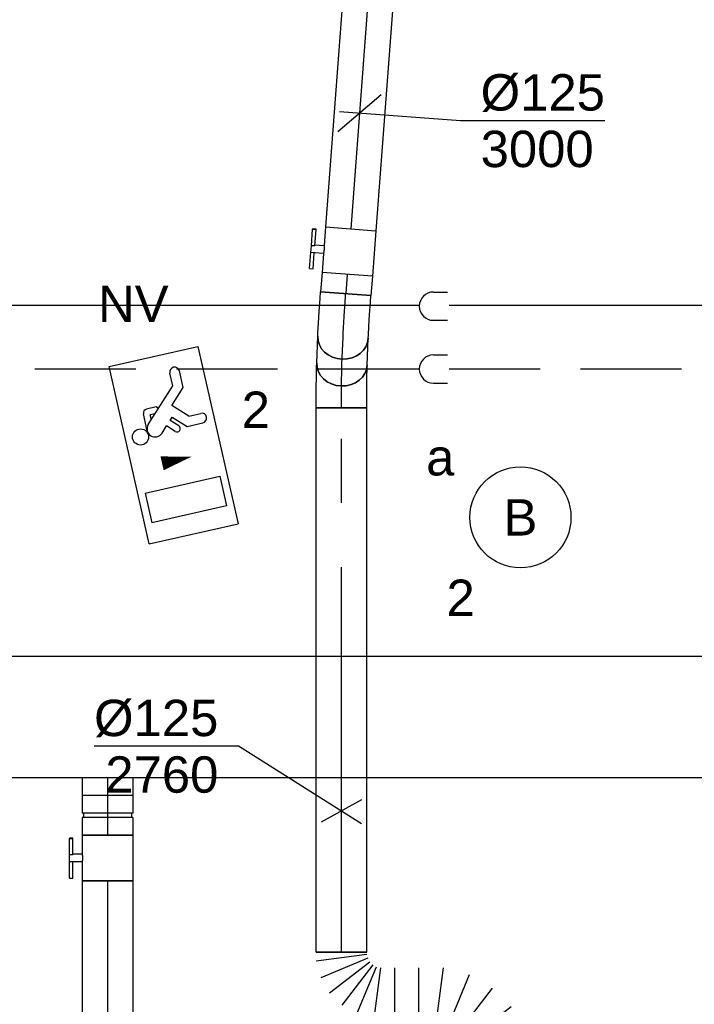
# Model space of a CAD drawing. Extents: x -238422 to 258194, y -34825 to 126331.
# Tile 166 of 239: x 15739 to 17407, y 15258 to 17695. Entities that reach past the tile are written whole.
import ezdxf
from ezdxf.enums import TextEntityAlignment as Align

# ---------------------------------------------------------------- set-up
doc = ezdxf.new("R2010")
doc.units = 0
doc.header["$LTSCALE"] = 50
for name, pattern in [('2322140', [45, 40, -5]), ('2322203', [45, 5, -2, 5, -2, 5, -2, 5, -2, 5, -2, 5, -5]), ('CENTER2', [28.575000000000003, 19.05, -3.175, 3.175, -3.175]), ('STREEPJES', [0.1, 0.05, -0.05])]:
    doc.linetypes.add(name, pattern=pattern)
doc.layers.get('0').update_dxf_attribs({"linetype": 'CONTINUOUS'})
for name, color, linetype in [('EL6311--', 3, 'CONTINUOUS'), ('EL6350--', 3, 'CONTINUOUS'), ('WL5448--', 4, 'CONTINUOUS'), ('WL570---_RETOUR', 112, 'CONTINUOUS'), ('WL570---_RETOUR_HL', 8, 'CONTINUOUS'), ('WL570---_TOEVOER', 3, 'CONTINUOUS'), ('WL570---_TOEVOER_HL', 8, 'CONTINUOUS'), ('WM570---_RETOUR', 1, 'CONTINUOUS'), ('WM570---_RETOUR_PR', 1, 'CONTINUOUS'), ('WM570---_TOEVOER_PR', 1, 'CONTINUOUS')]:
    doc.layers.add(name, color=color, linetype=linetype)
doc.styles.add('BURO-018', font='ARIAL.TTF', dxfattribs={"height": 90})

# ---------------------------------------------------------------- blocks, each defined once
blk = doc.blocks.new('1115B3A')
at = {"color": 0, "linetype": 'Continuous'}
blk.add_circle((0, 0), 2.5, dxfattribs=at)
at = {"color": 0, "linetype": 'Continuous', "style": 'BURO-018'}
for tag, p in [('E_GKAST', (0, 8)), ('E_GROEP', (0, 5)), ('E_SGROEP', (4.5, 5)), ('E_ARMCODE', (0, 0)), ('E_SLET', (4.5, -1))]:
    blk.add_attdef(tag, text='', height=1.8, dxfattribs=at).set_placement(p, align=Align.MIDDLE)
blk = doc.blocks.new('1115C2J')
at = {"color": 0, "linetype": 'Continuous'}
for p, q in [((-4.5, 5.5), (4.5, 5.5)), ((-4.5, 1), (-4.5, 5.5)), ((4.5, 1), (4.5, 5.5)), ((-1.239999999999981, 4.30882250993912), (-1.240000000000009, 4.909999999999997)), ((-0.7599999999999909, 4.110000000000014), (-0.7599999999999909, 4.909999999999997)), ((2, 5.150000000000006), (3.5, 5.150000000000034)), ((2, 1.349999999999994), (2, 5.150000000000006)), ((3.5, 5.150000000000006), (3.5, 1.349999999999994)), ((-2.681177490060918, 4.349999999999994), (-3.52000000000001, 4.349999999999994)), ((-1.939999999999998, 3.608822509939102), (-2.681177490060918, 4.349999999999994)), ((-1.239999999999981, 4.30882250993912), (-1.939999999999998, 3.608822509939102)), ((-1.374314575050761, 3.495685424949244), (-0.7599999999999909, 4.110000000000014)), ((-2.879999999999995, 3.870000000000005), (-3.52000000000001, 3.870000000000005)), ((-1.270913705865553, 2.260913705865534), (-2.879999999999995, 3.870000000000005)), ((-1.232893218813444, 3.354264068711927), (-1.374314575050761, 3.495685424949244)), ((-0.8723044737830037, 3.714852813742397), (-1.232893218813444, 3.354264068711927)), ((-0.6460303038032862, 3.488578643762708), (-1.006619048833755, 3.127989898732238)), ((-1.939999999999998, 2.930000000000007), (-2.04000000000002, 2.830000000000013)), ((-0.7052282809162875, 2.82659913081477), (-1.006619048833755, 3.127989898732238)), ((-2.04000000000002, 2.830000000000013), (-2.04000000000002, 2.343756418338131)), ((-1.713725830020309, 2.703725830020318), (-1.719999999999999, 2.697451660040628)), ((-1.719999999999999, 2.697451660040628), (-1.719999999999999, 2.463756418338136)), ((-1.473756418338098, 2.463756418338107), (-1.719999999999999, 2.463756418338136)), ((-0.9880709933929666, 2.143756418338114), (-1.840000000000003, 2.143756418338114)), ((4.5, 1), (-4.5, 1)), ((2, 1.349999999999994), (3.5, 1.349999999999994))]:
    blk.add_line(p, q, dxfattribs=at)
blk.add_lwpolyline([(0.75, 4, 0, 0.7, 0), (0.75, 2.499999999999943, 0.7, 0.7, 0)], format="xyseb", dxfattribs=at)
blk.add_circle((-0.7599999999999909, 1.75), 0.4, dxfattribs=at)
for centre, radius, start, end in [((-1, 4.909999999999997), 0.2399999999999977, 0, 180), ((-3.52000000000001, 4.110000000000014), 0.2399999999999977, 90, 270), ((-0.7591673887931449, 3.601715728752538), 0.1599999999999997, 315.0000000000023, 134.9999999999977), ((-0.9880709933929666, 2.543756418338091), 0.3999999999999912, 225.0000000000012, 45), ((-1.840000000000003, 2.343756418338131), 0.2, 180, 270)]:
    blk.add_arc(centre, radius, start, end, dxfattribs=at)
at = {"color": 0, "linetype": 'Continuous', "style": 'BURO-018'}
for tag, p in [('E_GKAST', (0, 15.16666666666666)), ('E_GROEP', (0, 12.16666666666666)), ('E_SGROEP', (4.5, 12.16666666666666)), ('E_ARMCODE', (0, 8))]:
    blk.add_attdef(tag, text='', height=1.8, dxfattribs=at).set_placement(p, align=Align.MIDDLE)
blk = doc.blocks.new('*U422')
at = {"color": 0, "ltscale": 10}
for p, q in [((1.818989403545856e-12, 62.50000000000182, -2975), (44.20000000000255, 62.50000000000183, -2975)), ((44.20000000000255, 62.50000000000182, -2975), (44.20000000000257, -62.49999999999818, -2975)), ((1.818989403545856e-12, -62.49999999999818, -2975), (44.20000000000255, -62.49999999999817, -2975))]:
    blk.add_line(p, q, dxfattribs=at)
at = {"color": 8, "linetype": 'STREEPJES', "ltscale": 10}
blk.add_line((1.818989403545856e-12, -62.49999999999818, -2975), (1.798887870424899e-12, 62.50000000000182, -2975), dxfattribs=at)
at = {"layer": 'WL570---_TOEVOER_HL', "linetype": 'CENTER2'}
blk.add_line((1.818989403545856e-12, 1.818989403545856e-12, -2975), (44.20000000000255, 1.826097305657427e-12, -2975), dxfattribs=at)
at = {"layer": 'WM570---_TOEVOER_PR', "color": 1, "style": 'BURO-018'}
blk.add_attdef('POSNR', text='', height=90, dxfattribs=at).set_placement((0, 0), align=Align.MIDDLE)
blk = doc.blocks.new('*U423')
at = {"color": 0, "ltscale": 10}
for p, q in [((-49.29999999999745, 62.50000000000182, -2975), (-4.999999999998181, 62.50000000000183, -2975)), ((-49.29999999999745, 62.50000000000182, -2975), (-49.29999999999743, -62.49999999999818, -2975)), ((-4.999999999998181, 62.50000000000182, -2975), (-4.999999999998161, -62.49999999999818, -2975)), ((-4.999999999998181, 59.37500000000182, -2975), (5.000000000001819, 59.37500000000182, -2975)), ((5.000000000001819, 62.50000000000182, -2975), (49.30000000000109, 62.50000000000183, -2975)), ((5.000000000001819, 62.50000000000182, -2975), (5.000000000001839, -62.49999999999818, -2975)), ((49.30000000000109, 62.50000000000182, -2975), (49.30000000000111, -62.49999999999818, -2975)), ((-49.29999999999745, -62.49999999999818, -2975), (-4.999999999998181, -62.49999999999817, -2975)), ((-4.999999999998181, -59.37499999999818, -2975), (5.000000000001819, -59.37499999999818, -2975)), ((5.000000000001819, -62.49999999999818, -2975), (49.30000000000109, -62.49999999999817, -2975))]:
    blk.add_line(p, q, dxfattribs=at)
at = {"layer": 'WL570---_TOEVOER_HL', "linetype": 'CENTER2'}
blk.add_line((-49.29999999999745, 1.818989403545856e-12, -2975), (49.30000000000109, 1.834845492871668e-12, -2975), dxfattribs=at)
at = {"layer": 'WM570---_TOEVOER_PR', "color": 1, "style": 'BURO-018'}
blk.add_attdef('POSNR', text='', height=90, dxfattribs=at).set_placement((0, 0), align=Align.MIDDLE)
blk = doc.blocks.new('*U424')
at = {"color": 2, "ltscale": 10}
for p, q in [((-56.44999999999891, 62.50000000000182, -2975), (56.45000000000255, 62.50000000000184, -2975)), ((-56.44999999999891, -62.49999999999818, -2975), (-56.44999999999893, 62.50000000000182, -2975)), ((56.45000000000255, 62.50000000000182, -2975), (56.45000000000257, -62.49999999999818, -2975)), ((-56.44999999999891, -62.49999999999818, -2975), (-9.40833333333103, -62.49999999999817, -2975)), ((-9.40833333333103, -62.49999999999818, -2975), (-9.408333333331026, -85.41666666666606, -2975)), ((9.408333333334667, -62.49999999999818, -2975), (9.408333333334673, -93.74999999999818, -2975)), ((9.408333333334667, -62.49999999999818, -2975), (56.45000000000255, -62.49999999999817, -2975)), ((-49.40796737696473, -85.41666666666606, -2975), (-49.40796737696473, -93.75, -2975)), ((-48.36630071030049, -85.41666666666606, -2975), (-49.40796737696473, -85.41666666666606, -2975)), ((-49.40796737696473, -93.75, -2975), (-48.36630071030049, -93.74999999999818, -2975)), ((-7.576928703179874, -85.41666666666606, -2975), (-48.36630071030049, -85.41666666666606, -2975)), ((-48.36630071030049, -93.74999999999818, -2975), (-48.36630071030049, -85.41666666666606, -2975)), ((-7.576928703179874, -93.74999999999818, -2975), (-48.36630071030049, -93.74999999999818, -2975)), ((-7.576928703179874, -85.41666666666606, -2975), (-7.576928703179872, -93.74999999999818, -2975)), ((9.408333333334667, -93.74999999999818, -2975), (-7.576928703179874, -93.74999999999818, -2975)), ((49.40796737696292, -85.41666666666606, -2975), (9.408333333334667, -85.41666666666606, -2975)), ((49.40796737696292, -93.74999999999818, -2975), (9.408333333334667, -93.74999999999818, -2975)), ((49.40796737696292, -93.74999999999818, -2975), (49.40796737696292, -85.41666666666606, -2975))]:
    blk.add_line(p, q, dxfattribs=at)
blk.add_spline([(-9.360062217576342, -62.49275180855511, -2975), (-9.21574419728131, -62.47129905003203, -2975), (-8.976860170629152, -62.43650600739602, -2975), (-8.645861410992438, -62.38977627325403, -2975), (-8.226144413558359, -62.33299861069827, -2975), (-7.722016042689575, -62.26847352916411, -2975), (-7.13864933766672, -62.19882296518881, -2975), (-6.482030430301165, -62.12688614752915, -2975), (-5.758897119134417, -62.05560538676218, -2975), (-4.976669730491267, -61.98790612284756, -2975), (-4.143374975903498, -61.92657604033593, -2975), (-3.267563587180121, -61.87414836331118, -2975), (-2.358222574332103, -61.83279451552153, -2975), (-1.424683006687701, -61.80423112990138, -2975), (-0.4765242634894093, -61.78964589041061, -2975), (0.4765242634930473, -61.78964589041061, -2975), (1.424683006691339, -61.80423112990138, -2975), (2.358222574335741, -61.83279451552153, -2975), (3.267563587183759, -61.87414836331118, -2975), (4.143374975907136, -61.92657604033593, -2975), (4.976669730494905, -61.98790612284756, -2975), (5.758897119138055, -62.05560538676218, -2975), (6.482030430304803, -62.12688614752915, -2975), (7.138649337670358, -62.19882296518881, -2975), (7.722016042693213, -62.26847352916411, -2975), (8.226144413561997, -62.33299861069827, -2975), (8.645861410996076, -62.38977627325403, -2975), (8.97686017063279, -62.43650600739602, -2975), (9.215744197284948, -62.47129905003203, -2975), (9.36006221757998, -62.49275180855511, -2975), (9.408333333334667, -62.49999999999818, -2975)], degree=3, dxfattribs=at)
at = {"layer": 'WL570---_TOEVOER', "color": 1, "style": 'BURO-018'}
blk.add_attdef('I', text='', height=90, dxfattribs=at).set_placement((0, 0), align=Align.MIDDLE)
at = {"layer": 'WM570---_TOEVOER_PR', "color": 1, "style": 'BURO-018'}
blk.add_attdef('POSNR', text='', height=90, dxfattribs=at).set_placement((0, 0), align=Align.MIDDLE)
blk = doc.blocks.new('*U452')
at = {"color": 0, "ltscale": 10}
for p, q in [((256.3601108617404, 469.8697539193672, -2760), (272.8166730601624, 344.8697539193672, -2760)), ((397.0645385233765, 473.7574308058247, -2760), (397.0645385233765, 348.7574308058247, -2760)), ((425.403192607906, 473.7574308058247, -2760), (425.403192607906, 348.7574308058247, -2760)), ((453.7418466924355, 473.7574308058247, -2760), (453.7418466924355, 348.7574308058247, -2760)), ((241.0250361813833, 336.3512104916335, -2760), (192.7768371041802, 452.8326670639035, -2760)), ((135.7696334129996, 419.9195426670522, -2760), (212.5214343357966, 319.8946482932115, -2760)), ((189.2483408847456, 296.6215548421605, -2760), (89.22344651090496, 373.3733557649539, -2760)), ((56.31032211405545, 316.3661520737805, -2760), (172.7917786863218, 268.1179529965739, -2760)), ((164.2732352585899, 236.3263161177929, -2760), (39.27323525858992, 252.7828783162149, -2760)), ((39.27323525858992, 190.3456242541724, -2760), (164.2732352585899, 190.3456242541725, -2760)), ((39.27323525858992, 131.2973649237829, -2760), (164.2732352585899, 131.2973649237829, -2760)), ((31.42640966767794, 77.65890298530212, -2760), (131.4513040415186, 0.9071020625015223, -2760)), ((153.0782857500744, 38.36613319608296, -2760), (36.59682917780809, 86.6143322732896, -2760)), ((39.27323525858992, 96.60281574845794, -2760), (164.2732352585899, 80.14625355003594, -2760)), ((1.818989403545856e-12, -62.5, -2760), (1.798887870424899e-12, 62.5, -2760)), ((21.62698170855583, -62.5, -2760), (5.170419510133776, 62.5, -2760)), ((15.15890298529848, 65.17640608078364, -2760), (63.40710206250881, -51.30505049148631, -2760)), ((100.8661331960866, -29.67806878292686, -2760), (24.11433227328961, 70.34682559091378, -2760))]:
    blk.add_line(p, q, dxfattribs=at)
for centre, major_axis, ratio, start_param, end_param in [((302.388731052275, 407.3697539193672, -2760), (-1.604320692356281, 62.49980214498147), 0.09802443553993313, 3.144108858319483, 6.285701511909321), ((378.0652888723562, 411.2574308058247, -2760), (1.60432069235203, -62.49980214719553), 0.09802443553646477, 6.280669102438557, 9.422261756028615)]:
    blk.add_ellipse(centre, major_axis=major_axis, ratio=ratio, start_param=start_param, end_param=end_param, dxfattribs=at)
at = {"color": 0, "ltscale": 10, "extrusion": (0, 0, -1)}
blk.add_ellipse((315.2376339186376, 408.0298312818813, -2760), major_axis=(-3.20653872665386, 62.41769067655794), ratio=0.1941830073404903, start_param=0, end_param=3.141592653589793, dxfattribs=at)
at = {"color": 0, "ltscale": 10, "extrusion": (0, 0, -0.9999999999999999)}
blk.add_ellipse((337.3449312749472, 409.1655334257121, -2760), major_axis=(-3.20653872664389, 62.41769067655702), ratio=0.194183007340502, start_param=0, end_param=3.141592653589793, dxfattribs=at)
at = {"layer": 'WM570---_RETOUR_PR', "color": 1, "style": 'BURO-018'}
blk.add_attdef('POSNR', text='', height=90, dxfattribs=at).set_placement((0, 0), align=Align.MIDDLE)
blk = doc.blocks.new('*U453')
at = {"color": 0, "ltscale": 10}
for p, q in [((5, 150, -2975), (5102.684855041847, 150, -2975)), ((5, -150, -2975), (5102.684855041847, -150, -2975))]:
    blk.add_line(p, q, dxfattribs=at)
at = {"layer": 'WM570---_TOEVOER_PR', "color": 1, "style": 'BURO-018'}
blk.add_attdef('POSNR', text='', height=90, dxfattribs=at).set_placement((0, 0), align=Align.MIDDLE)
blk = doc.blocks.new('*U1178')
at = {"color": 0, "ltscale": 10}
for p, q in [((1.818989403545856e-12, 62.50000000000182, -2975), (1222.987646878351, 62.50000000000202, -2975)), ((1.818989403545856e-12, -62.49999999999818, -2975), (1.798887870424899e-12, 62.50000000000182, -2975)), ((1222.987646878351, 62.50000000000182, -2975), (1222.987646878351, -62.49999999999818, -2975)), ((1.818989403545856e-12, -62.49999999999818, -2975), (1222.987646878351, -62.49999999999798, -2975))]:
    blk.add_line(p, q, dxfattribs=at)
at = {"layer": 'WL570---_TOEVOER_HL', "linetype": 'CENTER2'}
blk.add_line((1.818989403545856e-12, 1.818989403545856e-12, -2975), (1222.987646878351, 2.015660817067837e-12, -2975), dxfattribs=at)
at = {"layer": 'WM570---_TOEVOER_PR', "color": 1, "style": 'BURO-018'}
blk.add_attdef('POSNR', text='', height=90, dxfattribs=at).set_placement((0, 0), align=Align.MIDDLE)
blk = doc.blocks.new('*U1250')
at = {"color": 0, "ltscale": 10}
for p, q in [((0, 62.49999999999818, -3000), (698.204573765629, 62.49999999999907, -3000)), ((0, -62.49999999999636, -3000), (-2.249936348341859e-12, 62.50000000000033, -3000)), ((0, -62.49999999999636, -3000), (698.204573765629, -62.49999999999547, -3000))]:
    blk.add_line(p, q, dxfattribs=at)
at = {"layer": 'WL570---_RETOUR_HL', "linetype": 'CENTER2'}
blk.add_line((0, 0, -3000), (698.204573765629, 8.91437212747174e-13, -3000), dxfattribs=at)
at = {"layer": 'WM570---_RETOUR_PR', "color": 1, "style": 'BURO-018'}
blk.add_attdef('POSNR', text='', height=90, dxfattribs=at).set_placement((0, 0), align=Align.MIDDLE)
blk = doc.blocks.new('*U1251')
at = {"layer": 'WM570---_RETOUR', "color": 0, "ltscale": 10}
for p, q in [((-53.64879316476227, -46.06307623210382), (53.64879316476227, 46.06307623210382)), ((-49.85593469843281, 3.792858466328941), (249.5775122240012, -18.98695082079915)), ((249.5775122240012, -18.98695082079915), (607.1491356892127, -18.98695082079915))]:
    blk.add_line(p, q, dxfattribs=at)
at = {"layer": 'WM570---_RETOUR', "color": 0, "style": 'BURO-018'}
for s, p in [('%%c125', (299.5775122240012, 6.013049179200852)), ('3000', (299.5775122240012, -133.9869508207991))]:
    blk.add_text(s, height=90, dxfattribs=at).set_placement(p)
blk = doc.blocks.new('*U1252')
at = {"color": 2, "ltscale": 10}
for p, q in [((-56.45000000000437, 62.5, -3000), (56.4499999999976, 62.49999999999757, -3000)), ((-56.45000000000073, -62.49999999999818, -3000), (-56.45000000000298, 62.49999999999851, -3000)), ((56.44999999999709, 62.49999999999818, -3000), (56.44999999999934, -62.49999999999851, -3000)), ((-56.45000000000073, -62.49999999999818, -3000), (-9.408333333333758, -62.50000000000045, -3000)), ((-9.408333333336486, -62.5, -3000), (-9.40833333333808, -85.41666666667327, -3000)), ((9.408333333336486, -62.5, -3000), (9.408333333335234, -93.7499999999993, -3000)), ((9.408333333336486, -62.49999999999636, -3000), (56.45000000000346, -62.49999999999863, -3000)), ((-49.40796737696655, -85.41666666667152, -3000), (-49.40796737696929, -93.75000000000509, -3000)), ((-48.36630071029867, -85.41666666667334, -3000), (-49.40796737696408, -85.41666666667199, -3000)), ((-49.40796737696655, -93.75000000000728, -3000), (-48.36630071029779, -93.75000000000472, -3000)), ((-7.576928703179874, -85.41666666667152, -3000), (-48.36630071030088, -85.41666666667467, -3000)), ((-48.36630071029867, -93.75000000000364, -3000), (-48.36630071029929, -85.41666666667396, -3000)), ((-7.576928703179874, -93.75, -3000), (-48.36630071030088, -93.75000000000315, -3000)), ((-7.576928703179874, -85.41666666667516, -3000), (-7.576928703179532, -93.7500000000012, -3000)), ((9.408333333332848, -93.74999999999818, -3000), (-7.576928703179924, -93.74999999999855, -3000)), ((49.40796737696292, -85.41666666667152, -3000), (9.408333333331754, -85.41666666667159, -3000)), ((49.40796737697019, -93.74999999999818, -3000), (9.4083333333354, -93.74999999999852, -3000)), ((49.40796737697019, -93.74999999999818, -3000), (49.40796737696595, -85.41666666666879, -3000))]:
    blk.add_line(p, q, dxfattribs=at)
blk.add_spline([(-9.36006221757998, -62.49275180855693, -3000), (-9.215744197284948, -62.47129905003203, -3000), (-8.976860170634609, -62.43650600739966, -3000), (-8.645861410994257, -62.38977627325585, -3000), (-8.226144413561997, -62.33299861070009, -3000), (-7.722016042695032, -62.26847352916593, -3000), (-7.138649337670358, -62.19882296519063, -3000), (-6.482030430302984, -62.12688614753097, -3000), (-5.758897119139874, -62.05560538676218, -3000), (-4.976669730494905, -61.98790612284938, -3000), (-4.143374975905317, -61.92657604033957, -3000), (-3.26756358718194, -61.87414836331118, -3000), (-2.358222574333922, -61.83279451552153, -3000), (-1.424683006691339, -61.80423112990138, -3000), (-0.4765242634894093, -61.78964589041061, -3000), (0.4765242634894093, -61.78964589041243, -3000), (1.424683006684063, -61.8042311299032, -3000), (2.358222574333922, -61.83279451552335, -3000), (3.26756358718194, -61.87414836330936, -3000), (4.143374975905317, -61.92657604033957, -3000), (4.976669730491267, -61.98790612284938, -3000), (5.758897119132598, -62.055605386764, -3000), (6.482030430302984, -62.12688614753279, -3000), (7.138649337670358, -62.19882296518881, -3000), (7.722016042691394, -62.26847352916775, -3000), (8.226144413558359, -62.33299861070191, -3000), (8.645861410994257, -62.38977627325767, -3000), (8.976860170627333, -62.43650600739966, -3000), (9.215744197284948, -62.47129905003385, -3000), (9.36006221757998, -62.49275180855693, -3000), (9.408333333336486, -62.5, -3000)], degree=3, dxfattribs=at)
at = {"layer": 'WL570---_RETOUR', "color": 1, "style": 'BURO-018'}
blk.add_attdef('I', text='', height=90, dxfattribs=at).set_placement((0, 0), align=Align.MIDDLE)
at = {"layer": 'WM570---_RETOUR_PR', "color": 1, "style": 'BURO-018'}
blk.add_attdef('POSNR', text='', height=90, dxfattribs=at).set_placement((0, 0), align=Align.MIDDLE)
blk = doc.blocks.new('*U1253')
at = {"color": 0, "ltscale": 10}
for p, q in [((-1.818989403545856e-12, 62.5, -2760), (1346.538770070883, 62.49999999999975, -2760)), ((-1.818989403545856e-12, -62.5, -2760), (-1.796027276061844e-12, 62.5, -2760)), ((1346.538770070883, 62.5, -2760), (1346.538770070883, -62.5, -2760)), ((-1.818989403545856e-12, -62.5, -2760), (1346.538770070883, -62.50000000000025, -2760))]:
    blk.add_line(p, q, dxfattribs=at)
at = {"layer": 'WL570---_RETOUR_HL', "linetype": 'CENTER2'}
blk.add_line((-1.818989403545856e-12, 0, -2760), (1346.538770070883, -2.473551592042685e-13, -2760), dxfattribs=at)
at = {"layer": 'WM570---_RETOUR_PR', "color": 1, "style": 'BURO-018'}
blk.add_attdef('POSNR', text='', height=90, dxfattribs=at).set_placement((0, 0), align=Align.MIDDLE)
blk = doc.blocks.new('*U1254')
at = {"layer": 'WM570---_RETOUR', "color": 0, "ltscale": 10}
for p, q in [((-254.3634485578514, 160.5007912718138), (-611.9350720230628, 160.5007912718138)), ((50, -31.54949977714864), (-254.3634485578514, 160.5007912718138)), ((50, 27.57216237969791), (-50, -27.57216237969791))]:
    blk.add_line(p, q, dxfattribs=at)
at = {"layer": 'WM570---_RETOUR', "color": 0, "style": 'BURO-018'}
for s, p in [('%%c125', (-611.9350720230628, 185.5007912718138)), ('2760', (-584.0633121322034, 45.50079127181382))]:
    blk.add_text(s, height=90, dxfattribs=at).set_placement(p)
blk = doc.blocks.new('*U1255')
at = {"color": 0, "ltscale": 10}
for p, q in [((0, 62.50000000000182, -3000), (47.79969909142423, 62.5000000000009, -3000)), ((47.79969909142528, 62.50000000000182, -3000), (47.79969909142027, -62.49999999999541, -3000)), ((-3.637978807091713e-12, -62.49999999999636, -3000), (47.79969909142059, -62.49999999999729, -3000))]:
    blk.add_line(p, q, dxfattribs=at)
at = {"layer": 'WL570---_RETOUR_HL', "linetype": 'CENTER2'}
blk.add_line((0, 1.818989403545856e-12, -3000), (47.79969909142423, 8.942738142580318e-13, -3000), dxfattribs=at)
at = {"layer": 'WM570---_RETOUR_PR', "color": 1, "style": 'BURO-018'}
blk.add_attdef('POSNR', text='', height=90, dxfattribs=at).set_placement((0, 0), align=Align.MIDDLE)
blk = doc.blocks.new('*U1256')
at = {"color": 0, "ltscale": 10}
for p, q in [((-72.20000000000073, 62.49999999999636, -2760.000000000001), (-55.55587607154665, 62.49999999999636, -2760.000000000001)), ((-72.20000000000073, -62.50000000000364, -2760.000000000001), (-72.2000000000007, 62.49999999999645, -2760.000000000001)), ((-55.54951393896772, 62.49998130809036, -2760.000000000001), (-23.3832449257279, 62.31097109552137, -2760.000000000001)), ((-23.32010493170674, 62.31038588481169, -2760.000000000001), (5.556684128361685, 61.94477391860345, -2760.000000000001)), ((5.774874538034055, 61.94100031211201, -2760.000000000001), (29.41883494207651, 61.42249602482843, -2760.000000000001)), ((30.06009225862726, 61.40328744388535, -2760.000000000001), (29.41883494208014, 61.42249602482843, -2760.000000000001)), ((30.06009225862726, 61.40328744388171, -2760.000000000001), (38.47224594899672, 61.08376604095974, -2760.000000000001)), ((-72.20000000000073, -62.50000000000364, -2760.000000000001), (-55.91676307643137, -62.50000000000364, -2760.000000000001)), ((-55.92312520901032, -62.49998130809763, -2760.000000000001), (-24.5101887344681, -62.68456491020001, -2760.000000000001)), ((-24.5101887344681, -62.6845649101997, -2760.000000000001), (3.504211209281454, -63.0392580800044, -2760.000000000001)), ((3.504211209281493, -63.03925808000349, -2760.000000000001), (25.99677895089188, -63.5325127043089, -2760.000000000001)), ((25.99677895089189, -63.53251270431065, -2760.000000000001), (33.72775405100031, -63.82616069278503, -2760.000000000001))]:
    blk.add_line(p, q, dxfattribs=at)
blk.add_ellipse((36.09999999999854, -1.371197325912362, -2760.000000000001), major_axis=(-2.372245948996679, -62.45496336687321), ratio=0.8658171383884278, start_param=3.141592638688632, end_param=6.283185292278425, dxfattribs=at)
at = {"layer": 'WL570---_RETOUR_HL', "linetype": 'CENTER2', "extrusion": (1.816328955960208e-32, 3.469446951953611e-18, -0.9999999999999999)}
blk.add_ellipse((-72.20000000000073, -2.742394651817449, -2760.000000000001), major_axis=(125.0540683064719, -2.123368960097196e-12), ratio=0.02192967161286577, start_param=4.71238898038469, end_param=5.759586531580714, dxfattribs=at)
at = {"layer": 'WM570---_RETOUR_PR', "color": 1, "style": 'BURO-018'}
blk.add_attdef('POSNR', text='', height=90, dxfattribs=at).set_placement((0, 0), align=Align.MIDDLE)
blk = doc.blocks.new('*U1257')
at = {"color": 0, "ltscale": 10}
for p, q in [((0, 62.49999999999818, -2822.511997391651), (66.4452746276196, 62.49999999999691, -2822.511997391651)), ((0, -62.5, -2822.511997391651), (66.4452746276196, -62.50000000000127, -2822.511997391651))]:
    blk.add_line(p, q, dxfattribs=at)
at = {"color": 0, "ltscale": 10, "extrusion": (-5.547115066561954e-17, -2.106977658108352e-18, -1)}
blk.add_ellipse((0, 0, -2822.511997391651), major_axis=(-1.192622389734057e-12, -62.50000000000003), ratio=0.8658171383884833, start_param=0, end_param=3.141592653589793, dxfattribs=at)
at = {"color": 0, "ltscale": 10}
blk.add_ellipse((66.44527462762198, -3.637978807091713e-12, -2822.511997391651), major_axis=(-1.192622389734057e-12, -62.50000000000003), ratio=0.8658171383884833, start_param=3.141592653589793, end_param=6.283185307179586, dxfattribs=at)
at = {"layer": 'WL570---_RETOUR_HL', "linetype": 'CENTER2'}
blk.add_line((0, 0, -2822.511997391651), (66.4452746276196, -1.26882806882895e-12, -2822.511997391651), dxfattribs=at)
at = {"layer": 'WM570---_RETOUR_PR', "color": 1, "style": 'BURO-018'}
blk.add_attdef('POSNR', text='', height=90, dxfattribs=at).set_placement((0, 0), align=Align.MIDDLE)
blk = doc.blocks.new('*U1258')
at = {"color": 0, "ltscale": 10}
for p, q in [((-36.12603191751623, 62.5, -3000.000000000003), (-27.70781217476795, 62.4999999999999, -3000.000000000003)), ((-27.70781217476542, 62.50000000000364, -3000.000000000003), (-27.06628785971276, 62.4948552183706, -3000.000000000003)), ((-27.06628785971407, 62.4948552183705, -3000.000000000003), (-3.419684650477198, 62.1155572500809, -3000.000000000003)), ((-3.201508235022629, 62.11104651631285, -3000.000000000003), (25.66834975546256, 61.38034949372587, -3000.000000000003)), ((25.73146646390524, 61.37853774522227, -3000.000000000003), (57.8817309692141, 60.3465109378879, -3000.000000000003)), ((57.88808922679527, 60.34628813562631, -3000.000000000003), (74.52021963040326, 59.71454484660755, -3000.000000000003)), ((74.5202196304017, 59.71454484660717, -3000.000000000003), (69.77572773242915, -65.19538188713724, -3000.000000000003)), ((-36.12603191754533, -62.49999999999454, -3000.000000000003), (-28.38948196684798, -62.49999999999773, -3000.000000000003)), ((-28.38948196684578, -62.49999999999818, -3000.000000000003), (-5.894400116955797, -62.86082725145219, -3000.000000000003)), ((-5.894400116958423, -62.86082725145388, -3000.000000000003), (22.11327574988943, -63.56970241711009, -3000.000000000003)), ((22.11327574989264, -63.56970241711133, -3000.000000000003), (53.51058254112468, -64.57755920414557, -3000.000000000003)), ((53.50422428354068, -64.57733640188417, -3000.000000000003), (69.77572773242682, -65.1953818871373, -3000.000000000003))]:
    blk.add_line(p, q, dxfattribs=at)
at = {"color": 0, "ltscale": 10, "extrusion": (7.077072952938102e-17, -7.838425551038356e-19, -1)}
blk.add_ellipse((-36.12603191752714, 3.637978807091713e-12, -3000.000000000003), major_axis=(-1.299134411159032e-11, -62.50000000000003), ratio=0.8658171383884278, start_param=0, end_param=3.141592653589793, dxfattribs=at)
at = {"layer": 'WL570---_RETOUR_HL', "linetype": 'CENTER2', "extrusion": (7.0770729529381e-17, -7.838425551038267e-19, -0.9999999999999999)}
blk.add_ellipse((72.04388352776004, -5.480837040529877, -3000.000000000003), major_axis=(-124.9639560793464, 4.746544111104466), ratio=0.02192967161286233, start_param=0.5235987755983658, end_param=1.570796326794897, dxfattribs=at)
at = {"layer": 'WM570---_RETOUR_PR', "color": 1, "style": 'BURO-018'}
blk.add_attdef('POSNR', text='', height=90, dxfattribs=at).set_placement((0, 0), align=Align.MIDDLE)
blk = doc.blocks.new('LDS')
at = {"color": 0, "linetype": 'Continuous'}
for p, q in [((0, 1), (1, 1)), ((0, -1), (1, -1))]:
    blk.add_line(p, q, dxfattribs=at)
blk.add_arc((0, 0), 1, 90, 270, dxfattribs=at)

msp = doc.modelspace()

# ---------------------------------------------------------------- linework, layer by layer
at = {"layer": 'WL5448--', "linetype": '2322140'}
for p, q in [((16727.55712026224, 16987.18111039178, 2800), (13212.49707303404, 16987.18111039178, 2800)), ((22391.01229955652, 16987.18111039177, 2900), (16800.59883246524, 16987.18111039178, 2900))]:
    msp.add_line(p, q, dxfattribs=at)
at = {"layer": 'WL5448--', "linetype": '2322203'}
for p, q in [((16726.19204807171, 16829.64386864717, 2800), (13232.45485416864, 16829.64386864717, 2800)), ((22225.63378872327, 16829.64386864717, 2900), (16800.59883246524, 16829.64386864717, 2900))]:
    msp.add_line(p, q, dxfattribs=at)

# ---------------------------------------------------------------- block references
at = {"layer": 'EL6311--'}
ref = msp.add_blockref('1115B3A', (16977.22535953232, 16463.24609984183), dxfattribs=dict(at, xscale=50.00000000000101, yscale=49.99999999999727, zscale=50, rotation=188.2564371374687))
ref.add_attrib('E_ARMCODE', 'B', dxfattribs={"layer": '0', "color": 1, "linetype": 'Continuous', "height": 90, "style": 'BURO-018'}).set_placement((16977.22535953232, 16463.24609984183), align=Align.MIDDLE)
ref.add_attrib('E_SLET', 'a', dxfattribs={"layer": '0', "color": 1, "linetype": 'Continuous', "height": 90, "style": 'BURO-018'}).set_placement((16778.90852281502, 16611.30160387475), align=Align.MIDDLE)
ref.add_attrib('E_GROEP', '2', dxfattribs={"layer": '0', "color": 1, "linetype": 'Continuous', "height": 90, "style": 'BURO-018'}).set_placement((16829.16985549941, 16264.92926312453), align=Align.MIDDLE)
at = {"layer": 'EL6350--'}
ref = msp.add_blockref('1115C2J', (15960.5215279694, 16605.76683779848), dxfattribs=dict(at, xscale=50.00000000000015, yscale=50.00000000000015, zscale=50.00000000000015, rotation=282.8037580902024))
ref.add_attrib('E_ARMCODE', 'NV', dxfattribs={"layer": '0', "color": 1, "linetype": 'Continuous', "height": 89.99999999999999, "style": 'BURO-018'}).set_placement((16019.56042273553, 16991.64604526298), align=Align.MIDDLE)
ref.add_attrib('E_GROEP', '2', dxfattribs={"layer": '0', "color": 1, "linetype": 'Continuous', "height": 89.99999999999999, "style": 'BURO-018'}).set_placement((16322.63633463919, 16730.18848266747), align=Align.MIDDLE)
at = {"layer": 'WL5448--', "color": 2, "xscale": 35, "yscale": 35, "zscale": 35}
for p in [(16762.02017151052, 16985.84475822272, 2900), (16762.02017151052, 16830.25770762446, 2900)]:
    msp.add_blockref('LDS', p, dxfattribs=at)
at = {"layer": 'WL570---_RETOUR'}
for name, p, rotation in [('*U1250', (16610.26069426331, 17873.36862256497, 3000), 265.6495251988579), ('*U1252', (16553.01473447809, 17120.88843957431, 3000), 265.6495251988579), ('*U1255', (16548.7325972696, 17064.60108929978, 3000), 265.6495251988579), ('*U1258', (16539.62975977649, 16944.9471460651, 3000.000000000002), 87.824762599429), ('*U1257', (16535.73656991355, 16842.44975098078, 2822.511997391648), 87.824762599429), ('*U1256', (16534.36537258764, 16806.34975098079, 2760), 90), ('*U1253', (16534.36537258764, 15387.6109809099, 2760), 90), ('*U452', (16534.36537258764, 15387.6109809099, 2760), 270)]:
    msp.add_blockref(name, p, dxfattribs=dict(at, rotation=rotation))
at = {"layer": 'WL570---_TOEVOER'}
msp.add_blockref('*U453', (12450.6745722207, 15969.43240618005, 2975), dxfattribs=at)
at = {"layer": 'WL570---_TOEVOER', "rotation": 270}
for name, p in [('*U422', (15955.533220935, 15819.43240618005, 2975)), ('*U423', (15955.533220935, 15725.93240618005, 2975)), ('*U424', (15955.533220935, 15620.18240618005, 2975)), ('*U1178', (15955.533220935, 15563.73240618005, 2975))]:
    msp.add_blockref(name, p, dxfattribs=at)
at = {"layer": 'WM570---_RETOUR'}
for name, p in [('*U1251', (16579.11149222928, 17463.92213351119, 3000)), ('*U1254', (16534.36537258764, 15736.4195188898, 2760))]:
    msp.add_blockref(name, p, dxfattribs=at)

doc.saveas('drawing.dxf')
